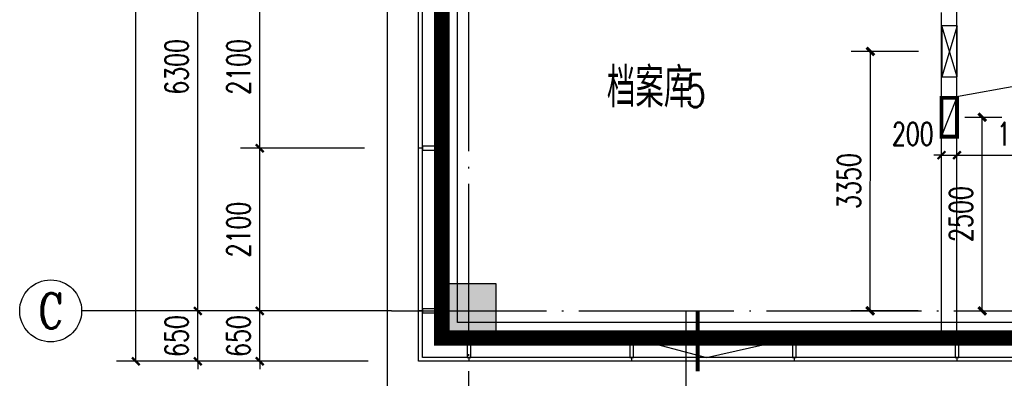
# Model space of a CAD drawing. Extents: x 797781 to 1255204, y 21234 to 1024248.
# Tile 121 of 256: x 890708 to 903419, y 180709 to 185338. Entities that reach past the tile are written whole.
import ezdxf
from ezdxf.enums import TextEntityAlignment as Align

# ---------------------------------------------------------------- set-up
doc = ezdxf.new("R2010")
doc.units = 0
doc.header["$LTSCALE"] = 1000
doc.header["$MEASUREMENT"] = 0
doc.linetypes.add('230303生产综合楼-平面图_t8$0$DOTE', pattern=[2.42, 2, -0.2, 0.02, -0.2])
doc.linetypes.add('__DASH', pattern=[0.35, 0.25, -0.1])
for name, color, linetype in [('00泄压阀', 2, 'Continuous'), ('230303生产综合楼-平面图_t8$0$3T_WOOD', 21, 'Continuous'), ('230303生产综合楼-平面图_t8$0$AXIS', 3, 'Continuous'), ('230303生产综合楼-平面图_t8$0$AXIS_TEXT', 7, 'Continuous'), ('230303生产综合楼-平面图_t8$0$COLUMN', 40, 'Continuous'), ('230303生产综合楼-平面图_t8$0$CURTWALL', 4, 'Continuous'), ('230303生产综合楼-平面图_t8$0$DIM_IDEN', 3, 'Continuous'), ('230303生产综合楼-平面图_t8$0$DOTE', 1, '230303生产综合楼-平面图_t8$0$DOTE'), ('230303生产综合楼-平面图_t8$0$PUB_DIM', 3, 'Continuous'), ('230303生产综合楼-平面图_t8$0$PUB_HATCH', 8, 'Continuous'), ('230303生产综合楼-平面图_t8$0$PUB_TEXT', 7, 'Continuous'), ('230303生产综合楼-平面图_t8$0$WALL', 40, 'Continuous'), ('A-暖通提建筑洞口', 1, 'Continuous'), ('AXIS_TEXT', 7, 'Continuous'), ('A泄压阀', 2, 'Continuous'), ('DIM_LEAD', 3, 'Continuous'), ('PUB_DIM', 3, 'Continuous'), ('PUB_HATCH', 8, 'Continuous')]:
    doc.layers.add(name, color=color, linetype=linetype)
doc.styles.add('230303生产综合楼-平面图_t8$0$_TCH_AXIS', font='COMPLEX', dxfattribs={"bigfont": 'GBCBIG'})
doc.styles.add('230303生产综合楼-平面图_t8$0$_TCH_DIM', font='SIMPLEX', dxfattribs={"bigfont": 'GBCBIG'})
doc.styles.add('230303生产综合楼-平面图_T8$0$_TCH_DIM_T3', font='SIMPLEX', dxfattribs={"width": 0.705882, "bigfont": 'GBCBIG'})
doc.styles.add('_TCH_DIM_T3', font='SIMPLEX', dxfattribs={"width": 0.705882, "bigfont": 'GBCBIG'})
doc.styles.add('COMPLEX', font='COMPLEX')
doc.dimstyles.new('230303生产综合楼-平面图_T8$0$_TCH_ARCH&&100', dxfattribs={"dimtxt": 297.5, "dimasz": 100, "dimexe": 250, "dimexo": 300, "dimgap": 126.25, "dimtad": 1, "dimdec": 0, "dimzin": 0, "dimdsep": 46, "dimtxsty": '230303生产综合楼-平面图_T8$0$_TCH_DIM_T3', "dimblk": '230303生产综合楼-平面图_t8$0$_ArchTick', "dimcen": 0.09, "dimclrt": 7, "dimazin": 2, "dimtfac": 1, "dimtdec": 0, "dimtix": 1, "dimtmove": 2, "dimatfit": 3, "dimfxl": 1, "dimtolj": 1, "dimtzin": 0, "dimarcsym": 0})
doc.dimstyles.new('_TCH_ARCH&&100', dxfattribs={"dimtxt": 297.5, "dimasz": 100, "dimexe": 250, "dimexo": 300, "dimgap": 126.25, "dimtad": 1, "dimdec": 0, "dimzin": 0, "dimdsep": 46, "dimtxsty": '_TCH_DIM_T3', "dimblk": 'ARCHTICK', "dimcen": 0.09, "dimclrt": 7, "dimazin": 2, "dimtfac": 1, "dimtdec": 0, "dimtix": 1, "dimtmove": 2, "dimatfit": 3, "dimfxl": 1, "dimtolj": 1, "dimtzin": 0, "dimarcsym": 0})

# ---------------------------------------------------------------- blocks, each defined once
blk = doc.blocks.new('AQ1')
at = {"color": 6, "linetype": '__DASH', "ltscale": 4, "const_width": 200}
blk.add_lwpolyline([(1126300, 168295), (1092350, 168295), (1092350, 174945)], dxfattribs=at)
blk = doc.blocks.new('_ArchTick')
at = {"color": 0, "linetype": 'ByBlock', "const_width": 0.4}
blk.add_lwpolyline([(-0.5, -0.5), (0.5, 0.5)], dxfattribs=at)
blk = doc.blocks.new('*D6624')
at = {"layer": 'Defpoints', "color": 0, "transparency": 16777216}
for p in [(1171334, 188966), (1171861, 188966), (1171334, 186466)]:
    blk.add_point(p, dxfattribs=at)
at = {"layer": 'PUB_DIM', "color": 0, "lineweight": -2, "transparency": 16777216}
for p, q in [((1171634, 188966), (1172111, 188966)), ((1171861, 186466), (1171861, 188966)), ((1171634, 186466), (1172111, 186466))]:
    blk.add_line(p, q, dxfattribs=at)
at = {"layer": 'PUB_DIM', "color": 0, "lineweight": -2, "transparency": 16777216, "xscale": 100, "yscale": 100, "zscale": 100}
for p, rotation in [((1171861, 188966), 90), ((1171861, 186466), 270)]:
    blk.add_blockref('_ArchTick', p, dxfattribs=dict(at, rotation=rotation))
at = {"layer": 'PUB_DIM', "color": 7, "transparency": 16777216, "insert": (1171586, 187716), "char_height": 297.5, "attachment_point": 5, "rotation": 90, "style": '_TCH_DIM_T3'}
blk.add_mtext('\\A1;2500', dxfattribs=at)
blk = doc.blocks.new('A$C364970EA')
at = {"layer": '00泄压阀', "color": 2}
for p, q in [((-659.5, 0), (0, 200)), ((0, 0), (-659.5, 200))]:
    blk.add_line(p, q, dxfattribs=at)
blk.add_lwpolyline([(-659.5, 0), (0, 0), (0, 200), (-659.5, 200)], close=True, dxfattribs=at)
blk = doc.blocks.new('泄压阀')
at = {"layer": 'A泄压阀', "color": 2, "rotation": 180}
blk.add_blockref('A$C364970EA', (-320, 100), dxfattribs=at)
blk = doc.blocks.new('*D6556')
at = {"layer": 'Defpoints', "color": 0, "transparency": 16777216}
for p in [(1078896, 186821), (1079816, 186821), (1079814, 183471)]:
    blk.add_point(p, dxfattribs=at)
at = {"layer": 'PUB_DIM', "color": 0, "lineweight": -2, "transparency": 16777216}
for p, q in [((1079516, 186821), (1078646, 186821)), ((1078894, 183472), (1078896, 186821)), ((1079514, 183471), (1078644, 183472))]:
    blk.add_line(p, q, dxfattribs=at)
at = {"layer": 'PUB_DIM', "color": 0, "lineweight": -2, "transparency": 16777216, "xscale": 100, "yscale": 100, "zscale": 100}
for p, rotation in [((1078896, 186821), 89.95729511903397), ((1078894, 183472), 269.957295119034)]:
    blk.add_blockref('_ArchTick', p, dxfattribs=dict(at, rotation=rotation))
at = {"layer": 'PUB_DIM', "color": 7, "transparency": 16777216, "insert": (1078620, 185147), "char_height": 297.5, "attachment_point": 5, "rotation": 89.9573, "style": '_TCH_DIM_T3'}
blk.add_mtext('\\A1;3350', dxfattribs=at)
blk = doc.blocks.new('230303生产综合楼-平面图_t8$0$1WZST')
at = {"layer": '230303生产综合楼-平面图_t8$0$3T_WOOD'}
for points in [[(885382, -16496), (885332, -16496)], [(885382, -18596), (885332, -18596)], [(885982, -19196), (885982, -19246)], [(888082, -19196), (888082, -19246)], [(890182, -19196), (890182, -19246)], [(892282, -19196), (892282, -19246)]]:
    blk.add_lwpolyline(points, dxfattribs=at)
for points in [[(885382, -16471), (885382, -16521), (885632, -16521), (885632, -16471)], [(885382, -18571), (885382, -18621), (885632, -18621), (885632, -18571)], [(885957, -19196), (886007, -19196), (886007, -18946), (885957, -18946)], [(888057, -19196), (888107, -19196), (888107, -18946), (888057, -18946)], [(890157, -19196), (890207, -19196), (890207, -18946), (890157, -18946)], [(892257, -19196), (892307, -19196), (892307, -18946), (892257, -18946)]]:
    blk.add_lwpolyline(points, close=True, dxfattribs=at)
blk = doc.blocks.new('230303生产综合楼-平面图_t8$0$_ArchTick')
at = {"color": 0, "linetype": 'ByBlock', "const_width": 0.3}
blk.add_lwpolyline([(-0.5, -0.5), (0.5, 0.5)], dxfattribs=at)
blk = doc.blocks.new('*D1356')
at = {"layer": '230303生产综合楼-平面图_t8$0$PUB_DIM', "color": 0, "lineweight": -2, "transparency": 16777216}
for p, q in [((902608, 183129), (902608, 183839)), ((902808, 183129), (902808, 183839)), ((902608, 183589), (902508, 183589)), ((902608, 183589), (902808, 183589)), ((902808, 183589), (902908, 183589))]:
    blk.add_line(p, q, dxfattribs=at)
at = {"layer": 'Defpoints', "color": 0, "transparency": 16777216}
for p in [(902808, 183589), (902608, 182829), (902808, 182829)]:
    blk.add_point(p, dxfattribs=at)
at = {"layer": '230303生产综合楼-平面图_t8$0$PUB_DIM', "color": 0, "lineweight": -2, "transparency": 16777216, "xscale": 100, "yscale": 100, "zscale": 100}
blk.add_blockref('230303生产综合楼-平面图_t8$0$_ArchTick', (902608, 183589), dxfattribs=at)
at = {"layer": '230303生产综合楼-平面图_t8$0$PUB_DIM', "color": 0, "lineweight": -2, "transparency": 16777216, "xscale": 100, "yscale": 100, "zscale": 100, "rotation": 180}
blk.add_blockref('230303生产综合楼-平面图_t8$0$_ArchTick', (902808, 183589), dxfattribs=at)
at = {"layer": '230303生产综合楼-平面图_t8$0$PUB_DIM', "color": 7, "transparency": 16777216, "insert": (902238, 183864), "char_height": 297.5, "attachment_point": 5, "style": '230303生产综合楼-平面图_T8$0$_TCH_DIM_T3'}
blk.add_mtext('\\A1;200', dxfattribs=at)
blk = doc.blocks.new('*D1357')
at = {"layer": '230303生产综合楼-平面图_t8$0$PUB_DIM', "color": 0, "lineweight": -2, "transparency": 16777216}
for p, q in [((902808, 183129), (902808, 183839)), ((904558, 183129), (904558, 183839)), ((902808, 183589), (904558, 183589))]:
    blk.add_line(p, q, dxfattribs=at)
at = {"layer": 'Defpoints', "color": 0, "transparency": 16777216}
for p in [(904558, 183589), (902808, 182829), (904558, 182829)]:
    blk.add_point(p, dxfattribs=at)
at = {"layer": '230303生产综合楼-平面图_t8$0$PUB_DIM', "color": 0, "lineweight": -2, "transparency": 16777216, "xscale": 100, "yscale": 100, "zscale": 100, "rotation": 180}
blk.add_blockref('230303生产综合楼-平面图_t8$0$_ArchTick', (902808, 183589), dxfattribs=at)
at = {"layer": '230303生产综合楼-平面图_t8$0$PUB_DIM', "color": 0, "lineweight": -2, "transparency": 16777216, "xscale": 100, "yscale": 100, "zscale": 100}
blk.add_blockref('230303生产综合楼-平面图_t8$0$_ArchTick', (904558, 183589), dxfattribs=at)
at = {"layer": '230303生产综合楼-平面图_t8$0$PUB_DIM', "color": 7, "transparency": 16777216, "insert": (903683, 183864), "char_height": 297.5, "attachment_point": 5, "style": '230303生产综合楼-平面图_T8$0$_TCH_DIM_T3'}
blk.add_mtext('\\A1;1750', dxfattribs=at)
blk = doc.blocks.new('*D1384')
at = {"layer": '230303生产综合楼-平面图_t8$0$AXIS', "color": 0, "lineweight": -2, "transparency": 16777216}
for p, q in [((893808, 181579), (893808, 181679)), ((895158, 181579), (893558, 181579)), ((893808, 180929), (893808, 181579)), ((895158, 180929), (893558, 180929)), ((893808, 180929), (893808, 180829))]:
    blk.add_line(p, q, dxfattribs=at)
at = {"layer": 'Defpoints', "color": 0, "transparency": 16777216}
for p in [(893808, 181579), (895458, 181579), (895458, 180929)]:
    blk.add_point(p, dxfattribs=at)
at = {"layer": '230303生产综合楼-平面图_t8$0$AXIS', "color": 0, "lineweight": -2, "transparency": 16777216, "xscale": 100, "yscale": 100, "zscale": 100}
for p, rotation in [((893808, 181579), 270), ((893808, 180929), 90)]:
    blk.add_blockref('230303生产综合楼-平面图_t8$0$_ArchTick', p, dxfattribs=dict(at, rotation=rotation))
at = {"layer": '230303生产综合楼-平面图_t8$0$AXIS', "color": 7, "transparency": 16777216, "insert": (893533, 181254), "char_height": 297.5, "attachment_point": 5, "rotation": 90, "style": '230303生产综合楼-平面图_T8$0$_TCH_DIM_T3'}
blk.add_mtext('\\A1;650', dxfattribs=at)
blk = doc.blocks.new('*D1385')
at = {"layer": '230303生产综合楼-平面图_t8$0$AXIS', "color": 0, "lineweight": -2, "transparency": 16777216}
for p, q in [((895158, 183679), (893558, 183679)), ((893808, 181579), (893808, 183679)), ((895158, 181579), (893558, 181579))]:
    blk.add_line(p, q, dxfattribs=at)
at = {"layer": 'Defpoints', "color": 0, "transparency": 16777216}
for p in [(893808, 183679), (895458, 183679), (895458, 181579)]:
    blk.add_point(p, dxfattribs=at)
at = {"layer": '230303生产综合楼-平面图_t8$0$AXIS', "color": 0, "lineweight": -2, "transparency": 16777216, "xscale": 100, "yscale": 100, "zscale": 100}
for p, rotation in [((893808, 183679), 90), ((893808, 181579), 270)]:
    blk.add_blockref('230303生产综合楼-平面图_t8$0$_ArchTick', p, dxfattribs=dict(at, rotation=rotation))
at = {"layer": '230303生产综合楼-平面图_t8$0$AXIS', "color": 7, "transparency": 16777216, "insert": (893533, 182629), "char_height": 297.5, "attachment_point": 5, "rotation": 90, "style": '230303生产综合楼-平面图_T8$0$_TCH_DIM_T3'}
blk.add_mtext('\\A1;2100', dxfattribs=at)
blk = doc.blocks.new('*D1386')
at = {"layer": '230303生产综合楼-平面图_t8$0$AXIS', "color": 0, "lineweight": -2, "transparency": 16777216}
for p, q in [((895158, 185779), (893558, 185779)), ((893808, 183679), (893808, 185779)), ((895158, 183679), (893558, 183679))]:
    blk.add_line(p, q, dxfattribs=at)
at = {"layer": 'Defpoints', "color": 0, "transparency": 16777216}
for p in [(893808, 185779), (895458, 185779), (895458, 183679)]:
    blk.add_point(p, dxfattribs=at)
at = {"layer": '230303生产综合楼-平面图_t8$0$AXIS', "color": 0, "lineweight": -2, "transparency": 16777216, "xscale": 100, "yscale": 100, "zscale": 100}
for p, rotation in [((893808, 185779), 90), ((893808, 183679), 270)]:
    blk.add_blockref('230303生产综合楼-平面图_t8$0$_ArchTick', p, dxfattribs=dict(at, rotation=rotation))
at = {"layer": '230303生产综合楼-平面图_t8$0$AXIS', "color": 7, "transparency": 16777216, "insert": (893533, 184729), "char_height": 297.5, "attachment_point": 5, "rotation": 90, "style": '230303生产综合楼-平面图_T8$0$_TCH_DIM_T3'}
blk.add_mtext('\\A1;2100', dxfattribs=at)
blk = doc.blocks.new('*D1535')
at = {"layer": '230303生产综合楼-平面图_t8$0$AXIS', "color": 0, "lineweight": -2, "transparency": 16777216}
for p, q in [((893008, 181579), (893008, 181679)), ((895208, 181579), (892758, 181579)), ((893008, 180929), (893008, 181579)), ((895208, 180929), (892758, 180929)), ((893008, 180929), (893008, 180829))]:
    blk.add_line(p, q, dxfattribs=at)
at = {"layer": 'Defpoints', "color": 0, "transparency": 16777216}
for p in [(893008, 181579), (895508, 181579), (895508, 180929)]:
    blk.add_point(p, dxfattribs=at)
at = {"layer": '230303生产综合楼-平面图_t8$0$AXIS', "color": 0, "lineweight": -2, "transparency": 16777216, "xscale": 100, "yscale": 100, "zscale": 100}
for p, rotation in [((893008, 181579), 270), ((893008, 180929), 90)]:
    blk.add_blockref('230303生产综合楼-平面图_t8$0$_ArchTick', p, dxfattribs=dict(at, rotation=rotation))
at = {"layer": '230303生产综合楼-平面图_t8$0$AXIS', "color": 7, "transparency": 16777216, "insert": (892733, 181254), "char_height": 297.5, "attachment_point": 5, "rotation": 90, "style": '230303生产综合楼-平面图_T8$0$_TCH_DIM_T3'}
blk.add_mtext('\\A1;650', dxfattribs=at)
blk = doc.blocks.new('*D1536')
at = {"layer": '230303生产综合楼-平面图_t8$0$AXIS', "color": 0, "lineweight": -2, "transparency": 16777216}
for p, q in [((895208, 187879), (892758, 187879)), ((893008, 181579), (893008, 187879)), ((895208, 181579), (892758, 181579))]:
    blk.add_line(p, q, dxfattribs=at)
at = {"layer": 'Defpoints', "color": 0, "transparency": 16777216}
for p in [(893008, 187879), (895508, 187879), (895508, 181579)]:
    blk.add_point(p, dxfattribs=at)
at = {"layer": '230303生产综合楼-平面图_t8$0$AXIS', "color": 0, "lineweight": -2, "transparency": 16777216, "xscale": 100, "yscale": 100, "zscale": 100}
for p, rotation in [((893008, 187879), 90), ((893008, 181579), 270)]:
    blk.add_blockref('230303生产综合楼-平面图_t8$0$_ArchTick', p, dxfattribs=dict(at, rotation=rotation))
at = {"layer": '230303生产综合楼-平面图_t8$0$AXIS', "color": 7, "transparency": 16777216, "insert": (892733, 184729), "char_height": 297.5, "attachment_point": 5, "rotation": 90, "style": '230303生产综合楼-平面图_T8$0$_TCH_DIM_T3'}
blk.add_mtext('\\A1;6300', dxfattribs=at)
blk = doc.blocks.new('*D1540')
at = {"layer": '230303生产综合楼-平面图_t8$0$AXIS', "color": 0, "lineweight": -2, "transparency": 16777216}
for p, q in [((895208, 207979), (891958, 207979)), ((892208, 180929), (892208, 207979)), ((895208, 180929), (891958, 180929))]:
    blk.add_line(p, q, dxfattribs=at)
at = {"layer": 'Defpoints', "color": 0, "transparency": 16777216}
for p in [(892208, 207979), (895508, 207979), (895508, 180929)]:
    blk.add_point(p, dxfattribs=at)
at = {"layer": '230303生产综合楼-平面图_t8$0$AXIS', "color": 0, "lineweight": -2, "transparency": 16777216, "xscale": 100, "yscale": 100, "zscale": 100}
for p, rotation in [((892208, 207979), 90), ((892208, 180929), 270)]:
    blk.add_blockref('230303生产综合楼-平面图_t8$0$_ArchTick', p, dxfattribs=dict(at, rotation=rotation))
at = {"layer": '230303生产综合楼-平面图_t8$0$AXIS', "color": 7, "transparency": 16777216, "insert": (891933, 194454), "char_height": 297.5, "attachment_point": 5, "rotation": 90, "style": '230303生产综合楼-平面图_T8$0$_TCH_DIM_T3'}
blk.add_mtext('\\A1;27050', dxfattribs=at)
blk = doc.blocks.new('_AXISO')
blk.add_circle((0, 0), 0.5)
at = {"layer": 'AXIS_TEXT', "style": 'COMPLEX', "width": 1.041667}
blk.add_attdef('A', text='', height=0.56, dxfattribs=at).set_placement((-0.25, -0.28), (0.25, -0.28), align=Align.FIT)
blk = doc.blocks.new('_FZH')
blk.add_lwpolyline([(-0.5, -0.5), (0.5, -0.5), (0.5, 0.5), (-0.5, 0.5)], close=True)
at = {"layer": 'PUB_HATCH'}
blk.add_solid([(-0.5, -0.5), (0.5, -0.5), (-0.5, 0.5), (0.5, 0.5)], dxfattribs=at)
blk = doc.blocks.new('1FND11')
at = {"layer": 'A-暖通提建筑洞口', "const_width": 50}
blk.add_lwpolyline([(1171533.9, 189216.4), (1171533.9, 188716.4), (1171333.9, 188716.4), (1171333.9, 189216.4)], close=True, dxfattribs=at)
at = {"layer": 'A-暖通提建筑洞口'}
blk.add_lwpolyline([(1171333.9, 188716.4), (1171533.9, 189216.4)], dxfattribs=at)
at = {"layer": 'DIM_LEAD'}
blk.add_line((1171433.9, 189216.4), (1175015.5, 189867.1), dxfattribs=at)
at = {"layer": 'PUB_DIM'}
dim = blk.add_aligned_dim(p1=(1171333.9, 186466), p2=(1171333.9, 188966.4), distance=-526.8, dimstyle='_TCH_ARCH&&100', dxfattribs=at)
dim.commit()
dim.dimension.update_dxf_attribs({"geometry": '*D6624', "text_midpoint": (1171585.7, 187716.2)})
blk = doc.blocks.new('1FXYF')
at = {"layer": 'A泄压阀', "rotation": 270}
blk.add_blockref('泄压阀', (1079916.3, 186830.4), dxfattribs=at)
at = {"layer": 'PUB_DIM'}
dim = blk.add_aligned_dim(p1=(1079813.8, 183470.9), p2=(1079816.3, 186820.6), distance=920.1, dimstyle='_TCH_ARCH&&100', dxfattribs=at)
dim.commit()
dim.dimension.update_dxf_attribs({"geometry": '*D6556', "text_midpoint": (1078619.9, 185146.6)})

msp = doc.modelspace()

# ---------------------------------------------------------------- linework, layer by layer
at = {"layer": '230303生产综合楼-平面图_t8$0$AXIS'}
msp.add_line((895508, 181579.2), (891508, 181579.2), dxfattribs=at)
msp.add_line((895508, 181579.2), (891508, 181579.2), dxfattribs=at)
at = {"layer": '230303生产综合楼-平面图_t8$0$CURTWALL'}
for points in [[(939908, 181229.2), (896158, 181229.2), (896158, 207679.2), (950154.7, 207679.2)], [(939908, 180929.2), (895858, 180929.2), (895858, 192134.2)], [(939908, 180979.2), (895908, 180979.2), (895908, 192134.2)], [(898633, 181229.2), (899574.8, 180979.2), (900683, 181229.2)]]:
    msp.add_lwpolyline(points, dxfattribs=at)
at = {"layer": '230303生产综合楼-平面图_t8$0$DIM_IDEN'}
msp.add_line((899309.7, 181579.2), (899309.7, 178763.1), dxfattribs=at)
at = {"layer": '230303生产综合楼-平面图_t8$0$DIM_IDEN', "const_width": 50}
msp.add_lwpolyline([(899459.7, 181579.2), (899459.7, 180798.8)], dxfattribs=at)
at = {"layer": '230303生产综合楼-平面图_t8$0$DOTE'}
for p, q in [((896508, 176379.2), (896508, 207979.2)), ((895508, 181579.2), (989908, 181579.2))]:
    msp.add_line(p, q, dxfattribs=at)
at = {"layer": '230303生产综合楼-平面图_t8$0$PUB_HATCH', "color": 8}
msp.add_lwpolyline([(905258, 181429.2), (896358, 181429.2), (896358, 188129.2)], dxfattribs=at)
at = {"layer": '230303生产综合楼-平面图_t8$0$WALL'}
for p, q in [((902808, 181229.2), (902808, 185629.2)), ((902608, 181229.2), (902608, 185429.2)), ((902608, 181229.2), (902808, 181229.2))]:
    msp.add_line(p, q, dxfattribs=at)
at = {"layer": 'PUB_HATCH'}
msp.add_lwpolyline([(895458, 208379.2), (964094.7, 208379.2), (989958, 205659.4), (989958, 177801.7), (964021.3, 180529.2), (895458, 180529.2)], close=True, dxfattribs=at)

# ---------------------------------------------------------------- block references
for name, p in [('AQ1', (-196191.7, 12934.1)), ('1FND11', (-268725.9, -4886.9)), ('230303生产综合楼-平面图_t8$0$1WZST', (10526.3, 200175.3)), ('1FXYF', (-177205.8, -1891.7))]:
    msp.add_blockref(name, p)
at = {"layer": '230303生产综合楼-平面图_t8$0$AXIS'}
ref = msp.add_blockref('_AXISO', (891108, 181579.2), dxfattribs=dict(at, xscale=800, yscale=800, zscale=800))
ref.add_attrib('A', 'C', dxfattribs={"layer": '230303生产综合楼-平面图_t8$0$AXIS_TEXT', "ltscale": 2, "height": 455.7, "style": '230303生产综合楼-平面图_t8$0$_TCH_AXIS'}).set_placement((890945.3, 181351.3), (891270.8, 181351.3), align=Align.FIT)
ref = msp.add_blockref('_AXISO', (891108, 181579.2), dxfattribs=dict(at, xscale=800, yscale=800, zscale=800))
ref.add_attrib('A', 'C', dxfattribs={"layer": '230303生产综合楼-平面图_t8$0$AXIS_TEXT', "ltscale": 2, "height": 455.7, "style": '230303生产综合楼-平面图_t8$0$_TCH_AXIS'}).set_placement((890945.3, 181351.3), (891270.8, 181351.3), align=Align.FIT)
at = {"layer": '230303生产综合楼-平面图_t8$0$COLUMN', "xscale": 700, "yscale": 700, "zscale": 700, "rotation": 270}
msp.add_blockref('_FZH', (896508, 181579.2), dxfattribs=at)

# ---------------------------------------------------------------- texts
at = {"layer": '230303生产综合楼-平面图_t8$0$PUB_TEXT', "style": '230303生产综合楼-平面图_t8$0$_TCH_DIM'}
msp.add_text('档案库', height=510.64, dxfattribs=at).set_placement((898288.4, 184208.4))
at = {"layer": '230303生产综合楼-平面图_t8$0$PUB_TEXT', "style": '230303生产综合楼-平面图_t8$0$_TCH_DIM', "width": 0.705882}
msp.add_text('5', height=425, dxfattribs=at).set_placement((899309.7, 184208.4))

# ---------------------------------------------------------------- dimensions: what is measured, and where the dimension line sits
at = {"layer": '230303生产综合楼-平面图_t8$0$AXIS'}
for p1, p2, distance, picture, middle in [((895508, 180929.2), (895508, 207979.2), 3300, '*D1540', (891933, 194454.2)), ((895508, 181579.2), (895508, 187879.2), 2500, '*D1536', (892733, 184729.2)), ((895458, 183679.2), (895458, 185779.2), 1650, '*D1386', (893533, 184729.2)), ((895458, 181579.2), (895458, 183679.2), 1650, '*D1385', (893533, 182629.2)), ((895508, 180929.2), (895508, 181579.2), 2500, '*D1535', (892733, 181254.2)), ((895458, 180929.2), (895458, 181579.2), 1650, '*D1384', (893533, 181254.2))]:
    dim = msp.add_aligned_dim(p1=p1, p2=p2, distance=distance, dimstyle='230303生产综合楼-平面图_T8$0$_TCH_ARCH&&100', dxfattribs=at)
    dim.commit()
    dim.dimension.update_dxf_attribs({"geometry": picture, "text_midpoint": middle})
at = {"layer": '230303生产综合楼-平面图_t8$0$PUB_DIM'}
dim = msp.add_linear_dim(base=(902808, 183588.8), p1=(902608, 182829.2), p2=(902808, 182829.2), angle=0, dimstyle='230303生产综合楼-平面图_T8$0$_TCH_ARCH&&100', dxfattribs=at)
dim.commit()
dim.dimension.update_dxf_attribs({"geometry": '*D1356', "text_midpoint": (902238, 183863.8), "dimtype": 161})
dim = msp.add_aligned_dim(p1=(902808, 182829.2), p2=(904558, 182829.2), distance=759.6, dimstyle='230303生产综合楼-平面图_T8$0$_TCH_ARCH&&100', dxfattribs=at)
dim.commit()
dim.dimension.update_dxf_attribs({"geometry": '*D1357', "text_midpoint": (903683, 183863.8)})

doc.saveas('drawing.dxf')
